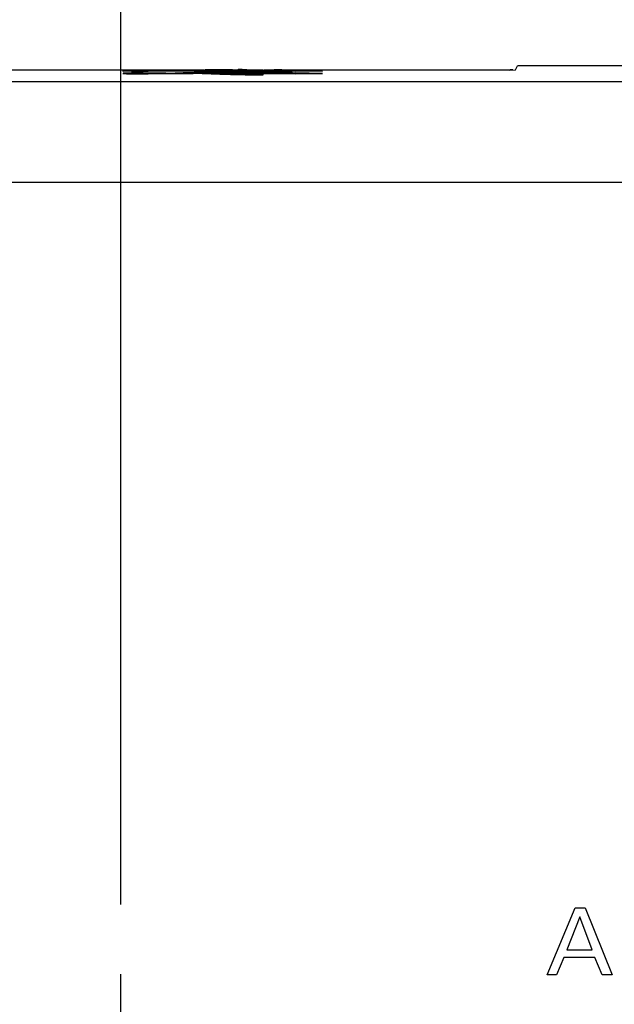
# Model space of a CAD drawing. Header units: inches. Extents: x 0 to 34, y 0 to 22.
# Tile 121 of 129: x 28.071 to 28.605, y 11.928 to 12.811. Entities that reach past the tile are written whole.
import ezdxf

# ---------------------------------------------------------------- set-up
doc = ezdxf.new("R2010")
doc.units = ezdxf.units.IN
doc.header["$LTSCALE"] = 1.87
doc.header["$MEASUREMENT"] = 0
doc.linetypes.add('CENTER', pattern=[0.6, 0.375, -0.075, 0.075, -0.075])
doc.layers.get('0').update_dxf_attribs({"linetype": 'CONTINUOUS'})
doc.layers.add('DEFAULT_1', color=7, linetype='CENTER')
doc.layers.add('DIMENSIONS', color=7, linetype='CONTINUOUS')
doc.styles.get("Standard").update_dxf_attribs({"font": 'txt', "width": 0.8})
doc.dimstyles.new('DIMSTYLE_2', dxfattribs={"dimtxt": 0.125, "dimasz": 0.18, "dimexe": 0.18, "dimexo": 0.0625, "dimgap": 0.09, "dimtad": 0, "dimtih": 1, "dimtoh": 1, "dimzin": 4, "dimdsep": 46, "dimtxsty": 'STANDARD', "dimblk": '_FILLED', "dimblk1": '_FILLED', "dimblk2": '_FILLED', "dimcen": 0.09, "dimadec": 0, "dimazin": 0, "dimtp": 0.02, "dimtm": 0.02, "dimtfac": 1, "dimtofl": 0, "dimtmove": 0, "dimatfit": 3, "dimldrblk": '_FILLED', "dimfxl": 1, "dimtolj": 1, "dimtzin": 4, "dimarcsym": 0})

# ---------------------------------------------------------------- blocks, each defined once
blk = doc.blocks.new('*D16')
at = {"layer": 'DIMENSIONS', "color": 2, "linetype": 'CONTINUOUS'}
blk.add_line((28.16229, 12.01732), (28.16229, 13.45679), dxfattribs=at)
at = {"layer": 'DIMENSIONS', "color": 2, "linetype": 'CONTINUOUS', "insert": (28.09979, 13.51929), "char_height": 0.125, "width": 1.125, "attachment_point": 1, "rotation": 90, "line_spacing_factor": 0.9}
blk.add_mtext('2.61{\\Ftxt.shx;\\W1.000000;\\H0.125000; }[66.4]', dxfattribs=at)
blk = doc.blocks.new('_FILLED')
at = {"color": 0, "linetype": 'BYBLOCK'}
blk.add_solid([(0, 0), (-1, 0.1736), (-1, -0.1736)], dxfattribs=at)

msp = doc.modelspace()

# ---------------------------------------------------------------- linework, layer by layer
at = {"color": 6, "linetype": 'CONTINUOUS'}
for p, q in [((28.51639, 12.76563), (28.51813, 12.76913)), ((28.74607, 12.76913), (28.51813, 12.76913)), ((28.23674, 12.76546), (28.00278, 12.76546)), ((28.28998, 12.76546), (28.28046, 12.76546)), ((28.51139, 12.76546), (28.31589, 12.76546)), ((30.46229, 12.75479), (27.60229, 12.75479)), ((27.60229, 12.66479), (30.46229, 12.66479))]:
    msp.add_line(p, q, dxfattribs=at)
at = {"color": 7, "linetype": 'CONTINUOUS'}
for p, q in [((28.16506, 12.76428), (28.16421, 12.76439)), ((28.16505, 12.76264), (28.16421, 12.76252)), ((28.17179, 12.76288), (28.16505, 12.76264)), ((28.1718, 12.76404), (28.16506, 12.76428)), ((28.17701, 12.76491), (28.18257, 12.76487)), ((28.17701, 12.76201), (28.18258, 12.76205)), ((28.18671, 12.76415), (28.18243, 12.76404)), ((28.1867, 12.76277), (28.18243, 12.76287)), ((28.18257, 12.76487), (28.18681, 12.76476)), ((28.18258, 12.76205), (28.18683, 12.76216)), ((28.18937, 12.7626), (28.1867, 12.76277)), ((28.18939, 12.76432), (28.18671, 12.76415)), ((28.18681, 12.76476), (28.18937, 12.7646)), ((28.18683, 12.76216), (28.18939, 12.76232)), ((28.18937, 12.7646), (28.20259, 12.7646)), ((28.20259, 12.7626), (28.18937, 12.7626)), ((28.22706, 12.76432), (28.18939, 12.76432)), ((28.18939, 12.76232), (28.22706, 12.76232)), ((28.21062, 12.76469), (28.21822, 12.76483)), ((28.21832, 12.76283), (28.21102, 12.76269)), ((28.21822, 12.76483), (28.23774, 12.76548)), ((28.23783, 12.76348), (28.21832, 12.76283)), ((28.22685, 12.76477), (28.22316, 12.7646)), ((28.22316, 12.7646), (28.3193, 12.7646)), ((28.22316, 12.7626), (28.22866, 12.76284)), ((28.3193, 12.7626), (28.22316, 12.7626)), ((28.23787, 12.76517), (28.22685, 12.76477)), ((28.22866, 12.76284), (28.23517, 12.7631)), ((28.23517, 12.7631), (28.25223, 12.76332)), ((28.23527, 12.76222), (28.25104, 12.76169)), ((28.25097, 12.76369), (28.23562, 12.76422)), ((28.24878, 12.76531), (28.23787, 12.76517)), ((28.3193, 12.76432), (28.24669, 12.76432)), ((28.24669, 12.76232), (28.3193, 12.76232)), ((28.25871, 12.76183), (28.25011, 12.76219)), ((28.25013, 12.76418), (28.25863, 12.76383)), ((28.2605, 12.76345), (28.25097, 12.76369)), ((28.25104, 12.76169), (28.2608, 12.76145)), ((28.25863, 12.76383), (28.27398, 12.76359)), ((28.27398, 12.76159), (28.25871, 12.76183)), ((28.27398, 12.7633), (28.2605, 12.76345)), ((28.26243, 12.76562), (28.2674, 12.76579)), ((28.26445, 12.76524), (28.26258, 12.76534)), ((28.26258, 12.76334), (28.26741, 12.76318)), ((28.26725, 12.76379), (28.26426, 12.76372)), ((28.26736, 12.76518), (28.26445, 12.76524)), ((28.27113, 12.76581), (28.2753, 12.76578)), ((28.27398, 12.76359), (28.27398, 12.76372)), ((28.27398, 12.76372), (28.28998, 12.76372)), ((28.27398, 12.76317), (28.27398, 12.7633)), ((28.28998, 12.76317), (28.27398, 12.76317)), ((28.27398, 12.76172), (28.27398, 12.76159)), ((28.28998, 12.76172), (28.27398, 12.76172)), ((28.27398, 12.76131), (28.27398, 12.76117)), ((28.27398, 12.76117), (28.28998, 12.76117)), ((28.2753, 12.76578), (28.27987, 12.76561)), ((28.27987, 12.76561), (28.28046, 12.76548)), ((28.28998, 12.76372), (28.28998, 12.76317)), ((28.28998, 12.76117), (28.28998, 12.76172)), ((28.29085, 12.76535), (28.29085, 12.7656)), ((28.29085, 12.7656), (28.29985, 12.7656)), ((28.29985, 12.76535), (28.29085, 12.76535)), ((28.29085, 12.7636), (28.29085, 12.76335)), ((28.29985, 12.7636), (28.29085, 12.7636)), ((28.29085, 12.76335), (28.29985, 12.76335)), ((28.29985, 12.7656), (28.29985, 12.76591)), ((28.29985, 12.76591), (28.30688, 12.76591)), ((28.29985, 12.76504), (28.29985, 12.76535)), ((28.30688, 12.76504), (28.29985, 12.76504)), ((28.29985, 12.76391), (28.29985, 12.7636)), ((28.30688, 12.76391), (28.29985, 12.76391)), ((28.29985, 12.76335), (28.29985, 12.76304)), ((28.29985, 12.76304), (28.30688, 12.76304)), ((28.30688, 12.76591), (28.30688, 12.7656)), ((28.30688, 12.7656), (28.31589, 12.7656)), ((28.30688, 12.76535), (28.30688, 12.76504)), ((28.31589, 12.76535), (28.30688, 12.76535)), ((28.30688, 12.7636), (28.30688, 12.76391)), ((28.31589, 12.7636), (28.30688, 12.7636)), ((28.30688, 12.76304), (28.30688, 12.76335)), ((28.30688, 12.76335), (28.31589, 12.76335)), ((28.31589, 12.7656), (28.31589, 12.76535)), ((28.31589, 12.76335), (28.31589, 12.7636)), ((28.3193, 12.7646), (28.3193, 12.76493)), ((28.3193, 12.76493), (28.34331, 12.76447)), ((28.34331, 12.76447), (28.3193, 12.76401)), ((28.3193, 12.76401), (28.3193, 12.76432)), ((28.3193, 12.76293), (28.3193, 12.7626)), ((28.34331, 12.76247), (28.3193, 12.76293)), ((28.3193, 12.76201), (28.34331, 12.76247)), ((28.3193, 12.76232), (28.3193, 12.76201)), ((28.51139, 12.76546), (28.51639, 12.76563)), ((28.54475, 11.95414), (28.57006, 12.01427)), ((28.57006, 12.01427), (28.57897, 12.01427)), ((28.57897, 12.01427), (28.6033, 11.95414)), ((28.57415, 12.00602), (28.56249, 11.97654)), ((28.58523, 11.97654), (28.57415, 12.00602)), ((28.56249, 11.97654), (28.58523, 11.97654)), ((28.55982, 11.96979), (28.55333, 11.95414)), ((28.58772, 11.96979), (28.55982, 11.96979)), ((28.59422, 11.95414), (28.58772, 11.96979)), ((28.55333, 11.95414), (28.54475, 11.95414)), ((28.6033, 11.95414), (28.59422, 11.95414))]:
    msp.add_line(p, q, dxfattribs=at)
for centre, radius, start, end in [((28.17726, 12.33986), 0.42305, 90.0342, 90.74128), ((28.17729, 13.191), 0.42699, 269.26297, 269.9627), ((28.17695, 12.3879), 0.37701, 89.99049, 90.77639), ((28.17695, 13.13995), 0.37794, 269.22683, 270.00863), ((28.17713, 13.13146), 0.36745, 269.98174, 270.82657), ((28.17712, 12.39451), 0.3684, 89.17392, 90.01697), ((28.19265, 14.00665), 1.24209, 270.4587, 270.82912), ((28.18799, 14.43278), 1.67025, 270.5009, 270.78992), ((28.224, 12.14756), 0.61676, 88.92055, 89.71588), ((28.22477, 12.22366), 0.53867, 88.88308, 89.75652), ((28.25324, 11.72107), 1.04452, 90.24954, 90.85019), ((28.25472, 11.55914), 1.20446, 90.28506, 90.80337), ((28.23714, 12.47608), 0.2884, 87.41876, 88.10123), ((28.23818, 12.50099), 0.26146, 87.3851, 88.13478), ((28.26017, 10.56723), 2.19838, 89.9412, 90.29926), ((28.25945, 10.70906), 2.05456, 90.13441, 90.2989), ((28.25903, 11.07523), 1.69011, 89.87976, 90.34749), ((28.25997, 10.67005), 2.09329, 89.92856, 90.21178), ((28.27906, 13.86811), 1.10682, 269.05458, 269.73692), ((28.27103, 12.4387), 0.3251, 89.98269, 90.66569), ((28.27107, 13.10008), 0.33492, 269.36542, 270.00992), ((28.27085, 12.47341), 0.29239, 89.94472, 90.67478), ((28.27086, 13.0596), 0.29644, 269.3335, 270.05227), ((28.27113, 13.11515), 0.34999, 269.99991, 270.46705), ((28.2715, 12.4724), 0.29141, 89.4996, 90.07376), ((28.27108, 13.12525), 0.36209, 270.00757, 270.47058), ((28.27182, 13.02622), 0.26106, 270.47435, 270.66647), ((28.27234, 12.56246), 0.20134, 89.00936, 89.51392), ((28.2737, 12.63577), 0.12802, 88.22417, 89.04972), ((28.51198, 12.90533), 0.13953, 269.81777, 270.86231)]:
    msp.add_arc(centre, radius, start, end, dxfattribs=at)
for points, knots in [([(28.16407, 12.76446), (28.16408, 12.76447), (28.16413, 12.7645), (28.16423, 12.76453), (28.16439, 12.76456), (28.16472, 12.76461), (28.1653, 12.76466), (28.16618, 12.76472), (28.16732, 12.76477), (28.16867, 12.76481), (28.1702, 12.76485), (28.17128, 12.76487), (28.17184, 12.76487)], [0, 0, 0, 0, 0.007603, 0.021054, 0.041286, 0.068983, 0.149219, 0.264236, 0.410938, 0.585381, 0.783261, 1, 1, 1, 1]), ([(28.16407, 12.76246), (28.16408, 12.76244), (28.16413, 12.76242), (28.16423, 12.76239), (28.16439, 12.76236), (28.16472, 12.76231), (28.1653, 12.76226), (28.16619, 12.7622), (28.16732, 12.76215), (28.16868, 12.76211), (28.17021, 12.76207), (28.17129, 12.76205), (28.17186, 12.76204)], [0, 0, 0, 0, 0.007466, 0.020868, 0.041128, 0.068903, 0.149318, 0.264416, 0.411118, 0.585518, 0.78334, 1, 1, 1, 1]), ([(28.28046, 12.76548), (28.28043, 12.76546), (28.28032, 12.76542), (28.28008, 12.76537), (28.27967, 12.76533), (28.27907, 12.76529), (28.27826, 12.76525), (28.27726, 12.76522), (28.27611, 12.76519), (28.27529, 12.76518), (28.27486, 12.76518)], [0, 0, 0, 0, 0.018952, 0.060152, 0.13146, 0.239011, 0.383134, 0.562309, 0.771279, 1, 1, 1, 1])]:
    msp.add_open_spline(points, degree=3, knots=knots, dxfattribs=at)
at = {"layer": 'DEFAULT_1', "color": 7, "linetype": 'CENTER'}
msp.add_line((28.16229, 11.82979), (28.16229, 11.95482), dxfattribs=at)

# ---------------------------------------------------------------- dimensions: what is measured, and where the dimension line sits
at = {"layer": 'DIMENSIONS', "color": 2, "linetype": 'CONTINUOUS'}
dim = msp.add_ordinate_dim(feature_location=(28.16229, 12.01732), offset=(0, 1.43947), dtype=1, origin=(30.77662, 11.95482), dimstyle='DIMSTYLE_2', dxfattribs=at)
dim.commit()
dim.dimension.update_dxf_attribs({"geometry": '*D16', "text_midpoint": (28.16229, 14.08179)})

doc.saveas('drawing.dxf')
